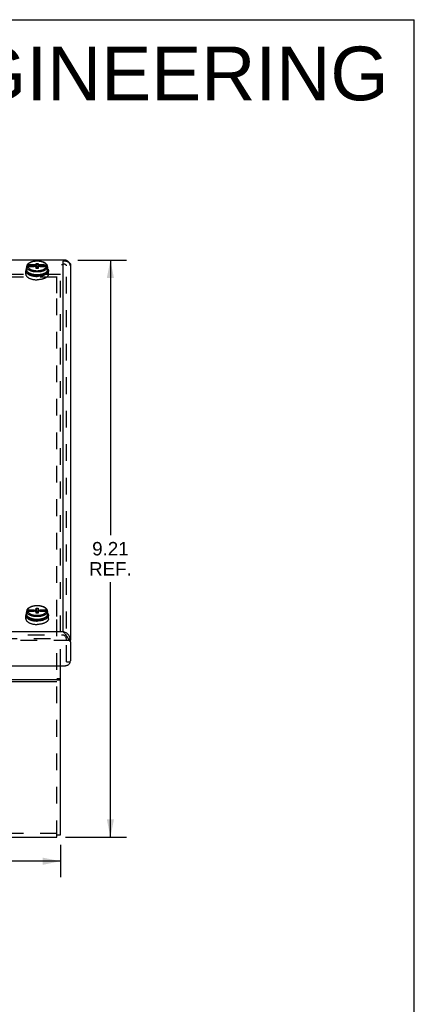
# Model space of a CAD drawing. Header units: inches. Extents: x 0 to 48.6, y 0 to 31.4.
# Tile 9 of 9: x 42.3 to 48.6, y 15.7 to 31.4. Entities that reach past the tile are written whole.
import ezdxf

# ---------------------------------------------------------------- set-up
doc = ezdxf.new("R2010")
doc.units = ezdxf.units.IN
doc.header["$LTSCALE"] = 2.671429
doc.header["$MEASUREMENT"] = 0
doc.linetypes.add('HIDDEN', pattern=[0.2, 0.1, -0.1])
doc.layers.get('0').update_dxf_attribs({"linetype": 'CONTINUOUS'})
for name, color, linetype in [('DEFAULT_2', 8, 'HIDDEN'), ('DIMENSIONS', 7, 'CONTINUOUS'), ('DOOR_ASSEMBLY', 7, 'CONTINUOUS')]:
    doc.layers.add(name, color=color, linetype=linetype)
doc.styles.get("Standard").update_dxf_attribs({"font": 'arial.ttf'})
doc.dimstyles.new('DIMSTYLE_1', dxfattribs={"dimtxt": 0.214286, "dimasz": 0.285714, "dimexe": 0.09, "dimexo": 0.07, "dimgap": 0.0375, "dimtad": 0, "dimtih": 1, "dimtoh": 1, "dimzin": 4, "dimdsep": 46, "dimtxsty": 'Standard', "dimblk": '_FILLED', "dimblk1": '_FILLED', "dimblk2": '_FILLED', "dimcen": 0.09, "dimazin": 1, "dimtfac": 1, "dimtdec": 3, "dimtofl": 0, "dimtmove": 0, "dimatfit": 3, "dimldrblk": '_FILLED', "dimfxl": 0, "dimtolj": 1, "dimtzin": 4, "dimarcsym": 0})

# ---------------------------------------------------------------- blocks, each defined once
blk = doc.blocks.new('_FILLED')
at = {"color": 0, "linetype": 'ByBlock'}
blk.add_solid([(0, 0), (-1, 0.2), (-1, -0.2)], dxfattribs=at)
blk = doc.blocks.new('*D18')
at = {"layer": 'DIMENSIONS', "color": 2, "linetype": 'Continuous'}
for p, q in [((43.198, 27.59), (43.975, 27.59)), ((43.718, 27.59), (43.718, 23.2)), ((43.718, 18.382), (43.718, 22.45)), ((43.002, 18.382), (43.975, 18.382))]:
    blk.add_line(p, q, dxfattribs=at)
at = {"layer": 'DIMENSIONS', "color": 2, "linetype": 'Continuous', "xscale": 0.2857142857, "yscale": 0.2857142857, "zscale": 0.2857142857}
for p, rotation in [((43.718, 27.59), 90), ((43.718, 18.382), 270)]:
    blk.add_blockref('_FILLED', p, dxfattribs=dict(at, rotation=rotation))
at = {"layer": 'DIMENSIONS', "color": 2, "linetype": 'Continuous', "insert": (43.718, 23.093), "char_height": 0.2143, "width": 0.6803, "attachment_point": 2, "line_spacing_factor": 0.9}
blk.add_mtext('9.21\\PREF.', dxfattribs=at)
blk = doc.blocks.new('*D21')
at = {"layer": 'DIMENSIONS', "color": 2, "linetype": 'Continuous'}
for p, q in [((34.422, 18.26), (34.422, 17.741)), ((42.922, 18.26), (42.922, 17.741)), ((34.422, 17.998), (37.743, 17.998)), ((42.922, 17.998), (39.601, 17.998))]:
    blk.add_line(p, q, dxfattribs=at)
at = {"layer": 'DIMENSIONS', "color": 2, "linetype": 'Continuous', "xscale": 0.2857142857, "yscale": 0.2857142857, "zscale": 0.2857142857, "rotation": 180}
blk.add_blockref('_FILLED', (34.422, 17.998), dxfattribs=at)
at = {"layer": 'DIMENSIONS', "color": 2, "linetype": 'Continuous', "xscale": 0.2857142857, "yscale": 0.2857142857, "zscale": 0.2857142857}
blk.add_blockref('_FILLED', (42.922, 17.998), dxfattribs=at)
at = {"layer": 'DIMENSIONS', "color": 2, "linetype": 'Continuous', "insert": (38.672, 18.105), "char_height": 0.2143, "width": 1.64418, "attachment_point": 2, "line_spacing_factor": 0.9}
blk.add_mtext('8.50 WIDTH', dxfattribs=at)

msp = doc.modelspace()

# ---------------------------------------------------------------- linework, layer by layer
at = {"color": 7, "linetype": 'Continuous'}
for p, q in [((0, 31.4286), (48.5714, 31.4286)), ((48.5714, 0), (48.5714, 31.4286)), ((42.9218, 20.9077), (42.8618, 20.9077)), ((42.9218, 20.8877), (42.8618, 20.8877)), ((42.8618, 18.4201), (42.9218, 18.4201))]:
    msp.add_line(p, q, dxfattribs=at)
at = {"color": 3, "linetype": 'Continuous'}
for p, q in [((42.9218, 18.4201), (42.9218, 21.1173)), ((34.4818, 20.8966), (42.8618, 20.8966)), ((34.4818, 20.8666), (42.8618, 20.8666)), ((34.4818, 18.3824), (42.8618, 18.3824))]:
    msp.add_line(p, q, dxfattribs=at)
at = {"layer": 'DEFAULT_2', "color": 8, "linetype": 'HIDDEN'}
for p, q in [((42.8618, 27.3615), (34.4818, 27.3615)), ((42.8618, 27.3682), (42.9218, 27.3682)), ((42.8618, 27.0615), (42.8618, 27.3615)), ((42.9218, 21.1173), (42.9218, 27.3682)), ((42.8618, 27.3175), (34.4818, 27.3175)), ((42.8618, 21.9042), (42.8618, 27.0615)), ((42.8618, 18.3824), (42.8618, 21.9042)), ((34.4818, 21.5523), (42.8618, 21.5523)), ((42.8618, 18.4424), (34.4818, 18.4424))]:
    msp.add_line(p, q, dxfattribs=at)
at = {"layer": 'DOOR_ASSEMBLY', "color": 3, "linetype": 'Continuous'}
for p, q in [((42.9981, 27.5896), (34.3456, 27.5896)), ((42.9581, 27.5735), (42.9581, 21.6623)), ((43.0781, 27.4996), (43.0781, 21.5284)), ((34.3856, 21.6623), (42.9581, 21.6623)), ((43.0781, 21.4984), (43.0781, 21.1953)), ((34.3556, 21.1173), (42.9881, 21.1173)), ((43.0775, 21.1865), (43.0781, 21.1953)), ((43.0781, 21.1803), (43.0781, 21.1803))]:
    msp.add_line(p, q, dxfattribs=at)
at = {"layer": 'DOOR_ASSEMBLY', "color": 8, "linetype": 'HIDDEN'}
for p, q in [((34.3856, 27.5216), (42.9581, 27.5216)), ((43.0181, 21.1803), (43.0181, 27.4996)), ((34.3856, 21.6103), (42.9581, 21.6103)), ((34.2656, 21.5284), (43.0781, 21.5284)), ((43.0181, 21.1803), (43.0781, 21.1803))]:
    msp.add_line(p, q, dxfattribs=at)
at = {"layer": 'DOOR_ASSEMBLY', "color": 7, "linetype": 'Continuous'}
for p, q in [((42.4998, 27.5065), (42.3957, 27.5065)), ((42.4998, 27.5065), (42.5191, 27.5121)), ((42.5191, 27.5121), (42.5303, 27.5218)), ((42.5303, 27.5218), (42.5303, 27.5383)), ((42.5303, 27.5383), (42.5633, 27.5383)), ((42.5633, 27.5383), (42.5633, 27.5218)), ((42.5633, 27.5218), (42.5745, 27.5121)), ((42.5745, 27.5121), (42.5938, 27.5065)), ((42.6979, 27.5065), (42.5938, 27.5065)), ((43.0781, 27.5296), (43.0781, 27.4996)), ((42.3658, 27.3679), (42.3658, 27.422)), ((42.3798, 27.4394), (42.3798, 27.4697)), ((42.3806, 27.4779), (42.3806, 27.4935)), ((42.3806, 27.4614), (42.3806, 27.477)), ((42.3957, 27.49), (42.4998, 27.49)), ((42.4089, 27.3635), (42.4154, 27.3598)), ((42.5191, 27.4844), (42.4998, 27.49)), ((42.5303, 27.4748), (42.5191, 27.4844)), ((42.5303, 27.4583), (42.5303, 27.4748)), ((42.5303, 27.4748), (42.5324, 27.4583)), ((42.5633, 27.4583), (42.5303, 27.4583)), ((42.5633, 27.4748), (42.5612, 27.4583)), ((42.5745, 27.4844), (42.5633, 27.4748)), ((42.5633, 27.4748), (42.5633, 27.4583)), ((42.5938, 27.49), (42.5745, 27.4844)), ((42.5938, 27.49), (42.6979, 27.49)), ((42.6848, 27.3635), (42.6782, 27.3598)), ((42.713, 27.4779), (42.713, 27.4935)), ((42.7136, 27.4738), (42.713, 27.4779)), ((42.713, 27.4614), (42.713, 27.477)), ((42.7138, 27.4697), (42.7136, 27.4738)), ((42.7138, 27.4394), (42.7136, 27.4355)), ((42.7138, 27.4394), (42.7138, 27.4697)), ((42.7278, 27.3679), (42.7278, 27.422)), ((42.4998, 22.0065), (42.3957, 22.0065)), ((42.4998, 22.0065), (42.5191, 22.0121)), ((42.5191, 22.0121), (42.5303, 22.0218)), ((42.5303, 22.0383), (42.5633, 22.0383)), ((42.5303, 22.0218), (42.5303, 22.0383)), ((42.5633, 22.0383), (42.5633, 22.0218)), ((42.5633, 22.0218), (42.5745, 22.0121)), ((42.5745, 22.0121), (42.5938, 22.0065)), ((42.6979, 22.0065), (42.5938, 22.0065)), ((42.3658, 21.8679), (42.3658, 21.922)), ((42.3798, 21.9394), (42.3798, 21.9697)), ((42.3806, 21.9779), (42.3806, 21.9935)), ((42.3806, 21.9614), (42.3806, 21.977)), ((42.3957, 21.99), (42.4998, 21.99)), ((42.4089, 21.8635), (42.4154, 21.8598)), ((42.5191, 21.9844), (42.4998, 21.99)), ((42.5303, 21.9748), (42.5191, 21.9844)), ((42.5303, 21.9583), (42.5303, 21.9748)), ((42.5303, 21.9748), (42.5324, 21.9583)), ((42.5633, 21.9583), (42.5303, 21.9583)), ((42.5633, 21.9748), (42.5612, 21.9583)), ((42.5745, 21.9844), (42.5633, 21.9748)), ((42.5633, 21.9748), (42.5633, 21.9583)), ((42.5938, 21.99), (42.5745, 21.9844)), ((42.5938, 21.99), (42.6979, 21.99)), ((42.6848, 21.8635), (42.6782, 21.8598)), ((42.713, 21.9779), (42.713, 21.9935)), ((42.7136, 21.9738), (42.713, 21.9779)), ((42.713, 21.9614), (42.713, 21.977)), ((42.7138, 21.9697), (42.7136, 21.9738)), ((42.7138, 21.9394), (42.7136, 21.9355)), ((42.7138, 21.9394), (42.7138, 21.9697)), ((42.7278, 21.8679), (42.7278, 21.922)), ((43.0781, 21.4984), (43.0781, 21.5284))]:
    msp.add_line(p, q, dxfattribs=at)
for points in [[(42.7128, 27.4957), (42.7119, 27.4995), (42.7094, 27.5067), (42.7058, 27.5139), (42.7012, 27.5208), (42.6956, 27.5276), (42.6888, 27.5341), (42.6811, 27.5403), (42.6725, 27.5461), (42.6631, 27.5514), (42.6529, 27.5562), (42.6422, 27.5605), (42.6309, 27.5643), (42.6191, 27.5676), (42.6069, 27.5704), (42.5943, 27.5726), (42.5815, 27.5744), (42.5686, 27.5755), (42.5554, 27.5761), (42.5423, 27.5762), (42.5292, 27.5758), (42.5162, 27.5748), (42.5033, 27.5732), (42.4907, 27.5712), (42.4785, 27.5686), (42.4666, 27.5655), (42.4552, 27.5619), (42.4443, 27.5577), (42.434, 27.5531), (42.4244, 27.548), (42.4156, 27.5425), (42.4076, 27.5365), (42.4006, 27.5302), (42.3946, 27.5236), (42.3896, 27.5168), (42.3856, 27.5098), (42.3827, 27.5028), (42.3808, 27.4957)], [(42.3957, 27.5065), (42.3942, 27.5064), (42.3928, 27.5063), (42.3913, 27.506), (42.3899, 27.5055), (42.3886, 27.505), (42.3873, 27.5043), (42.3861, 27.5036), (42.385, 27.5027), (42.3841, 27.5018), (42.3832, 27.5007), (42.3824, 27.4996), (42.3818, 27.4985), (42.3813, 27.4973), (42.3809, 27.496), (42.3808, 27.4957)], [(42.6979, 27.5065), (42.6961, 27.5126), (42.6933, 27.5186), (42.6895, 27.5245), (42.6847, 27.5302), (42.6791, 27.5357), (42.6726, 27.5409), (42.6653, 27.5459), (42.6571, 27.5505), (42.6483, 27.5548), (42.6388, 27.5588), (42.6286, 27.5623), (42.618, 27.5654), (42.6069, 27.5681), (42.5953, 27.5703), (42.5835, 27.572), (42.5714, 27.5733), (42.5591, 27.574), (42.5468, 27.5743), (42.5345, 27.574), (42.5222, 27.5733), (42.5101, 27.572), (42.4983, 27.5703), (42.4868, 27.5681), (42.4756, 27.5654), (42.465, 27.5623), (42.4548, 27.5588), (42.4453, 27.5548), (42.4365, 27.5505), (42.4284, 27.5459), (42.421, 27.5409), (42.4145, 27.5357), (42.4089, 27.5302), (42.4041, 27.5245), (42.4004, 27.5186), (42.3975, 27.5126), (42.3957, 27.5065)], [(42.5093, 27.4873), (42.507, 27.4917), (42.5046, 27.4965), (42.5022, 27.5014), (42.4998, 27.5065)], [(42.5191, 27.5121), (42.5229, 27.4897), (42.5247, 27.4796)], [(42.5303, 27.5383), (42.5325, 27.5123), (42.535, 27.4862), (42.5376, 27.4598), (42.5378, 27.4583)], [(42.5303, 27.5218), (42.5325, 27.498), (42.535, 27.4743), (42.5367, 27.4583)], [(42.5633, 27.5383), (42.5611, 27.5123), (42.5587, 27.4862), (42.556, 27.4598), (42.5558, 27.4583)], [(42.5633, 27.5218), (42.5611, 27.498), (42.5587, 27.4743), (42.5569, 27.4583)], [(42.5745, 27.5121), (42.5707, 27.4897), (42.5689, 27.4796)], [(42.5938, 27.5065), (42.5914, 27.5014), (42.589, 27.4965), (42.5866, 27.4917), (42.5843, 27.4873)], [(42.7128, 27.4957), (42.7127, 27.496), (42.7123, 27.4973), (42.7118, 27.4985), (42.7112, 27.4996), (42.7104, 27.5007), (42.7096, 27.5018), (42.7086, 27.5027), (42.7075, 27.5036), (42.7063, 27.5043), (42.705, 27.505), (42.7037, 27.5055), (42.7023, 27.5059), (42.7008, 27.5063), (42.6994, 27.5064), (42.6979, 27.5065)], [(42.3798, 27.4569), (42.3787, 27.4555), (42.3753, 27.4509), (42.3724, 27.4463), (42.37, 27.4415), (42.3682, 27.4367), (42.3669, 27.4318), (42.3661, 27.4269), (42.3658, 27.422)], [(42.3658, 27.422), (42.3661, 27.4171), (42.3669, 27.4123), (42.3682, 27.4074), (42.37, 27.4026), (42.3724, 27.3978), (42.3753, 27.3931), (42.3787, 27.3885), (42.3825, 27.384), (42.3869, 27.3797), (42.3917, 27.3754), (42.397, 27.3713), (42.4027, 27.3673), (42.4089, 27.3635)], [(42.3658, 27.3679), (42.3661, 27.363), (42.3669, 27.3581), (42.3682, 27.3533), (42.37, 27.3485), (42.3724, 27.3437), (42.3753, 27.339), (42.3787, 27.3344), (42.3825, 27.3299), (42.3869, 27.3255), (42.3917, 27.3213), (42.397, 27.3171), (42.4027, 27.3132), (42.4089, 27.3093)], [(42.3806, 27.4779), (42.38, 27.4738), (42.3798, 27.4697)], [(42.3798, 27.4697), (42.38, 27.4656), (42.3806, 27.4614)], [(42.3798, 27.4394), (42.3803, 27.4324), (42.3817, 27.4254), (42.384, 27.4184), (42.3874, 27.4114), (42.3919, 27.4045), (42.3973, 27.3978), (42.4039, 27.3913), (42.4114, 27.3852), (42.4197, 27.3795), (42.4288, 27.3742), (42.4387, 27.3693), (42.4491, 27.365), (42.4601, 27.3611), (42.4716, 27.3578), (42.4835, 27.3549), (42.4958, 27.3526), (42.5083, 27.3507), (42.521, 27.3494), (42.5339, 27.3486), (42.5468, 27.3484)], [(42.5468, 27.3559), (42.5387, 27.356), (42.5307, 27.3563), (42.5231, 27.3567), (42.5156, 27.3573), (42.5084, 27.3581), (42.5014, 27.359), (42.4945, 27.3601), (42.4878, 27.3613), (42.4812, 27.3626), (42.4748, 27.364), (42.4685, 27.3656), (42.4623, 27.3673), (42.4563, 27.3692), (42.4504, 27.3712), (42.4447, 27.3733), (42.4392, 27.3755), (42.4339, 27.3779), (42.4288, 27.3803), (42.4239, 27.3829), (42.4192, 27.3855), (42.4147, 27.3883), (42.4105, 27.3911), (42.4065, 27.394), (42.4028, 27.3971), (42.3994, 27.4001), (42.3962, 27.4033), (42.3933, 27.4065), (42.3907, 27.4097), (42.3883, 27.4131), (42.3861, 27.4166), (42.3842, 27.4202), (42.3827, 27.4239), (42.3814, 27.4277), (42.3805, 27.4316), (42.38, 27.4355), (42.3798, 27.4394)], [(42.3808, 27.4957), (42.3807, 27.4948), (42.3806, 27.4935)], [(42.3806, 27.477), (42.3807, 27.4783), (42.3809, 27.4795), (42.3813, 27.4808), (42.3818, 27.482), (42.3824, 27.4831), (42.3832, 27.4842), (42.384, 27.4853), (42.385, 27.4862), (42.3861, 27.4871), (42.3873, 27.4878), (42.3886, 27.4885), (42.3899, 27.489), (42.3913, 27.4894), (42.3928, 27.4898), (42.3942, 27.4899), (42.3957, 27.49)], [(42.4394, 27.4213), (42.4341, 27.4236), (42.429, 27.4261), (42.4241, 27.4286), (42.4195, 27.4312), (42.415, 27.434), (42.4108, 27.4368), (42.4068, 27.4397), (42.4031, 27.4427), (42.3997, 27.4458), (42.3965, 27.4489), (42.3936, 27.4521), (42.3909, 27.4553), (42.3885, 27.4587), (42.3863, 27.4622), (42.3844, 27.4657), (42.3828, 27.4694), (42.3816, 27.4732), (42.3806, 27.477)], [(42.3957, 27.49), (42.3975, 27.4839), (42.4004, 27.4779), (42.4041, 27.472), (42.4089, 27.4663), (42.4145, 27.4608), (42.421, 27.4556), (42.4284, 27.4506), (42.4365, 27.446), (42.4453, 27.4417), (42.4548, 27.4377), (42.465, 27.4342), (42.4756, 27.4311), (42.4868, 27.4284), (42.4983, 27.4262), (42.5101, 27.4245), (42.5222, 27.4233), (42.5345, 27.4225), (42.5468, 27.4223), (42.5591, 27.4225), (42.5714, 27.4233), (42.5835, 27.4245), (42.5953, 27.4262), (42.6069, 27.4284), (42.618, 27.4311), (42.6286, 27.4342), (42.6388, 27.4377), (42.6483, 27.4417), (42.6571, 27.446), (42.6653, 27.4506), (42.6726, 27.4556), (42.6791, 27.4608), (42.6847, 27.4663), (42.6895, 27.472), (42.6933, 27.4779), (42.6961, 27.4839), (42.6979, 27.49)], [(42.4154, 27.3598), (42.4223, 27.3563), (42.4296, 27.3531), (42.4373, 27.35), (42.4452, 27.3471), (42.4535, 27.3445), (42.462, 27.3421), (42.4708, 27.3399), (42.4798, 27.338), (42.489, 27.3363), (42.4984, 27.3348), (42.5079, 27.3337), (42.5175, 27.3327), (42.5272, 27.3321), (42.537, 27.3317), (42.5468, 27.3315)], [(42.5468, 27.4018), (42.5387, 27.4019), (42.5308, 27.4022), (42.5231, 27.4026), (42.5157, 27.4032), (42.5085, 27.404), (42.5014, 27.4049), (42.4946, 27.406), (42.4879, 27.4071), (42.4814, 27.4084), (42.475, 27.4099), (42.4687, 27.4115), (42.4625, 27.4132), (42.4565, 27.415), (42.4506, 27.417), (42.4449, 27.4191), (42.4394, 27.4213)], [(42.5468, 27.3484), (42.5598, 27.3486), (42.5727, 27.3494), (42.5855, 27.3507), (42.598, 27.3526), (42.6103, 27.3549), (42.6222, 27.3578), (42.6337, 27.3612), (42.6447, 27.3651), (42.6551, 27.3694), (42.665, 27.3743), (42.6741, 27.3796), (42.6824, 27.3853), (42.6898, 27.3914), (42.6963, 27.3979), (42.7018, 27.4046), (42.7062, 27.4114), (42.7096, 27.4184), (42.7119, 27.4254), (42.7133, 27.4324), (42.7138, 27.4394)], [(42.7136, 27.4355), (42.7131, 27.4316), (42.7122, 27.4277), (42.7109, 27.424), (42.7094, 27.4203), (42.7075, 27.4166), (42.7054, 27.4132), (42.703, 27.4098), (42.7003, 27.4065), (42.6974, 27.4033), (42.6942, 27.4002), (42.6908, 27.3971), (42.6871, 27.3941), (42.6831, 27.3911), (42.6789, 27.3883), (42.6745, 27.3855), (42.6698, 27.3829), (42.6649, 27.3803), (42.6598, 27.3779), (42.6545, 27.3755), (42.649, 27.3733), (42.6433, 27.3712), (42.6374, 27.3692), (42.6314, 27.3674), (42.6252, 27.3656), (42.6189, 27.364), (42.6125, 27.3626), (42.6059, 27.3613), (42.5992, 27.3601), (42.5923, 27.359), (42.5853, 27.3581), (42.578, 27.3573), (42.5706, 27.3567), (42.5629, 27.3563), (42.555, 27.356), (42.5468, 27.3559)], [(42.6594, 27.4236), (42.6541, 27.4213), (42.6486, 27.4191), (42.643, 27.417), (42.6371, 27.415), (42.6311, 27.4132), (42.6249, 27.4115), (42.6186, 27.4099), (42.6122, 27.4084), (42.6057, 27.4071), (42.599, 27.406), (42.5922, 27.4049), (42.5851, 27.404), (42.5779, 27.4032), (42.5705, 27.4026), (42.5628, 27.4022), (42.5549, 27.4019), (42.5468, 27.4018)], [(42.6782, 27.3598), (42.6713, 27.3563), (42.664, 27.3531), (42.6563, 27.35), (42.6484, 27.3471), (42.6401, 27.3445), (42.6316, 27.3421), (42.6228, 27.3399), (42.6138, 27.338), (42.6046, 27.3363), (42.5952, 27.3348), (42.5857, 27.3337), (42.5761, 27.3327), (42.5664, 27.3321), (42.5566, 27.3317), (42.5468, 27.3315)], [(42.713, 27.477), (42.712, 27.4732), (42.7108, 27.4694), (42.7092, 27.4657), (42.7073, 27.4622), (42.7051, 27.4587), (42.7027, 27.4553), (42.7, 27.4521), (42.6971, 27.4489), (42.6939, 27.4458), (42.6905, 27.4427), (42.6868, 27.4397), (42.6828, 27.4368), (42.6786, 27.434), (42.6741, 27.4312), (42.6694, 27.4286), (42.6646, 27.4261), (42.6594, 27.4236)], [(42.7278, 27.422), (42.7275, 27.4171), (42.7267, 27.4123), (42.7254, 27.4074), (42.7236, 27.4026), (42.7212, 27.3978), (42.7183, 27.3931), (42.7149, 27.3885), (42.7111, 27.384), (42.7067, 27.3797), (42.7019, 27.3754), (42.6966, 27.3713), (42.6909, 27.3673), (42.6848, 27.3635)], [(42.7278, 27.3679), (42.7275, 27.363), (42.7267, 27.3581), (42.7254, 27.3533), (42.7236, 27.3485), (42.7212, 27.3437), (42.7183, 27.339), (42.7149, 27.3344), (42.7111, 27.3299), (42.7067, 27.3255), (42.7019, 27.3213), (42.6966, 27.3171), (42.6909, 27.3132), (42.6848, 27.3093)], [(42.6979, 27.49), (42.6994, 27.4899), (42.7008, 27.4898), (42.7023, 27.4895), (42.7037, 27.489), (42.705, 27.4885), (42.7063, 27.4878), (42.7075, 27.4871), (42.7086, 27.4862), (42.7096, 27.4853), (42.7104, 27.4842), (42.7112, 27.4831), (42.7118, 27.482), (42.7123, 27.4808), (42.7127, 27.4795), (42.7129, 27.4783), (42.713, 27.477)], [(42.713, 27.4935), (42.7129, 27.4948), (42.7128, 27.4957)], [(42.713, 27.4614), (42.7136, 27.4656), (42.7138, 27.4697)], [(42.7138, 27.4569), (42.7149, 27.4555), (42.7183, 27.4509), (42.7212, 27.4463), (42.7236, 27.4415), (42.7254, 27.4367), (42.7267, 27.4318), (42.7275, 27.4269), (42.7278, 27.422)], [(42.4089, 27.3093), (42.4154, 27.3057), (42.4223, 27.3022), (42.4296, 27.2989), (42.4373, 27.2959), (42.4452, 27.293), (42.4535, 27.2904), (42.462, 27.288), (42.4708, 27.2858), (42.4798, 27.2838), (42.489, 27.2822), (42.4984, 27.2807), (42.5079, 27.2795), (42.5175, 27.2786), (42.5272, 27.278), (42.537, 27.2776), (42.5468, 27.2774)], [(42.6848, 27.3093), (42.6782, 27.3057), (42.6713, 27.3022), (42.664, 27.2989), (42.6563, 27.2959), (42.6484, 27.293), (42.6401, 27.2904), (42.6316, 27.288), (42.6228, 27.2858), (42.6138, 27.2838), (42.6046, 27.2822), (42.5952, 27.2807), (42.5857, 27.2795), (42.5761, 27.2786), (42.5664, 27.278), (42.5566, 27.2776), (42.5468, 27.2774)], [(42.5686, 22.0755), (42.5554, 22.0761), (42.5423, 22.0762), (42.5292, 22.0758), (42.5162, 22.0748), (42.5033, 22.0732), (42.4907, 22.0712), (42.4785, 22.0686), (42.4666, 22.0655), (42.4552, 22.0619), (42.4443, 22.0577), (42.434, 22.0531), (42.4244, 22.048), (42.4156, 22.0425), (42.4076, 22.0365), (42.4006, 22.0302), (42.3946, 22.0236), (42.3896, 22.0168), (42.3856, 22.0098), (42.3827, 22.0028), (42.3808, 21.9957)], [(42.3957, 22.0065), (42.3942, 22.0064), (42.3928, 22.0063), (42.3913, 22.006), (42.3899, 22.0055), (42.3886, 22.005), (42.3873, 22.0043), (42.3861, 22.0036), (42.385, 22.0027), (42.3841, 22.0018), (42.3832, 22.0007), (42.3824, 21.9996), (42.3818, 21.9985), (42.3813, 21.9973), (42.3809, 21.996), (42.3808, 21.9957)], [(42.5714, 22.0733), (42.5591, 22.074), (42.5468, 22.0743), (42.5345, 22.074), (42.5222, 22.0733), (42.5101, 22.072), (42.4983, 22.0703), (42.4868, 22.0681), (42.4756, 22.0654), (42.465, 22.0623), (42.4548, 22.0588), (42.4453, 22.0548), (42.4365, 22.0505), (42.4284, 22.0459), (42.421, 22.0409), (42.4145, 22.0357), (42.4089, 22.0302), (42.4041, 22.0245), (42.4004, 22.0186), (42.3975, 22.0126), (42.3957, 22.0065)], [(42.5093, 21.9873), (42.507, 21.9917), (42.5046, 21.9965), (42.5022, 22.0014), (42.4998, 22.0065)], [(42.5191, 22.0121), (42.5229, 21.9897), (42.5247, 21.9796)], [(42.5303, 22.0383), (42.5325, 22.0123), (42.535, 21.9862), (42.5376, 21.9598), (42.5378, 21.9583)], [(42.5303, 22.0218), (42.5325, 21.998), (42.535, 21.9743), (42.5367, 21.9583)], [(42.5633, 22.0383), (42.5611, 22.0123), (42.5587, 21.9862), (42.556, 21.9598), (42.5558, 21.9583)], [(42.5633, 22.0218), (42.5611, 21.998), (42.5587, 21.9743), (42.5569, 21.9583)], [(42.5943, 22.0726), (42.5815, 22.0744), (42.5686, 22.0755)], [(42.5745, 22.0121), (42.5707, 21.9897), (42.5689, 21.9796)], [(42.5953, 22.0703), (42.5835, 22.072), (42.5714, 22.0733)], [(42.5938, 22.0065), (42.5914, 22.0014), (42.589, 21.9965), (42.5866, 21.9917), (42.5843, 21.9873)], [(42.7128, 21.9957), (42.7119, 21.9995), (42.7094, 22.0067), (42.7058, 22.0139), (42.7012, 22.0208), (42.6956, 22.0276), (42.6888, 22.0341), (42.6811, 22.0403), (42.6725, 22.0461), (42.6631, 22.0514), (42.6529, 22.0562), (42.6422, 22.0605), (42.6309, 22.0643), (42.6191, 22.0676), (42.6069, 22.0704), (42.5943, 22.0726)], [(42.6979, 22.0065), (42.6961, 22.0126), (42.6933, 22.0186), (42.6895, 22.0245), (42.6847, 22.0302), (42.6791, 22.0357), (42.6726, 22.0409), (42.6653, 22.0459), (42.6571, 22.0505), (42.6483, 22.0548), (42.6388, 22.0588), (42.6286, 22.0623), (42.618, 22.0654), (42.6069, 22.0681), (42.5953, 22.0703)], [(42.7128, 21.9957), (42.7127, 21.996), (42.7123, 21.9973), (42.7118, 21.9985), (42.7112, 21.9996), (42.7104, 22.0007), (42.7096, 22.0018), (42.7086, 22.0027), (42.7075, 22.0036), (42.7063, 22.0043), (42.705, 22.005), (42.7037, 22.0055), (42.7023, 22.0059), (42.7008, 22.0063), (42.6994, 22.0064), (42.6979, 22.0065)], [(42.3798, 21.9569), (42.3787, 21.9555), (42.3753, 21.9509), (42.3724, 21.9463), (42.37, 21.9415), (42.3682, 21.9367), (42.3669, 21.9318), (42.3661, 21.9269), (42.3658, 21.922)], [(42.3658, 21.922), (42.3661, 21.9171), (42.3669, 21.9123), (42.3682, 21.9074), (42.37, 21.9026), (42.3724, 21.8978), (42.3753, 21.8931), (42.3787, 21.8885), (42.3825, 21.884), (42.3869, 21.8797), (42.3917, 21.8754), (42.397, 21.8713), (42.4027, 21.8673), (42.4089, 21.8635)], [(42.3658, 21.8679), (42.3661, 21.863), (42.3669, 21.8581), (42.3682, 21.8533), (42.37, 21.8485), (42.3724, 21.8437), (42.3753, 21.839), (42.3787, 21.8344), (42.3825, 21.8299), (42.3869, 21.8255), (42.3917, 21.8213), (42.397, 21.8171), (42.4027, 21.8132), (42.4089, 21.8093)], [(42.3806, 21.9779), (42.38, 21.9738), (42.3798, 21.9697)], [(42.3798, 21.9697), (42.38, 21.9656), (42.3806, 21.9614)], [(42.5468, 21.8559), (42.5387, 21.856), (42.5307, 21.8563), (42.5231, 21.8567), (42.5156, 21.8573), (42.5084, 21.8581), (42.5014, 21.859), (42.4945, 21.8601), (42.4878, 21.8613), (42.4812, 21.8626), (42.4748, 21.864), (42.4685, 21.8656), (42.4623, 21.8673), (42.4563, 21.8692), (42.4504, 21.8712), (42.4447, 21.8733), (42.4392, 21.8755), (42.4339, 21.8779), (42.4288, 21.8803), (42.4239, 21.8829), (42.4192, 21.8855), (42.4147, 21.8883), (42.4105, 21.8911), (42.4065, 21.894), (42.4028, 21.8971), (42.3994, 21.9001), (42.3962, 21.9033), (42.3933, 21.9065), (42.3907, 21.9097), (42.3883, 21.9131), (42.3861, 21.9166), (42.3842, 21.9202), (42.3827, 21.9239), (42.3814, 21.9277), (42.3805, 21.9316), (42.38, 21.9355), (42.3798, 21.9394)], [(42.3798, 21.9394), (42.3803, 21.9324), (42.3817, 21.9254), (42.384, 21.9184), (42.3874, 21.9114), (42.3919, 21.9045), (42.3973, 21.8978), (42.4039, 21.8913), (42.4114, 21.8852), (42.4197, 21.8795), (42.4288, 21.8742), (42.4387, 21.8693), (42.4491, 21.865), (42.4601, 21.8611), (42.4716, 21.8578), (42.4835, 21.8549), (42.4958, 21.8526), (42.5083, 21.8507), (42.521, 21.8494), (42.5339, 21.8486), (42.5468, 21.8484)], [(42.3808, 21.9957), (42.3807, 21.9948), (42.3806, 21.9935)], [(42.3806, 21.977), (42.3807, 21.9783), (42.3809, 21.9795), (42.3813, 21.9808), (42.3818, 21.982), (42.3824, 21.9831), (42.3832, 21.9842), (42.384, 21.9853), (42.385, 21.9862), (42.3861, 21.9871), (42.3873, 21.9878), (42.3886, 21.9885), (42.3899, 21.989), (42.3913, 21.9894), (42.3928, 21.9898), (42.3942, 21.9899), (42.3957, 21.99)], [(42.4394, 21.9213), (42.4341, 21.9236), (42.429, 21.9261), (42.4241, 21.9286), (42.4195, 21.9312), (42.415, 21.934), (42.4108, 21.9368), (42.4068, 21.9397), (42.4031, 21.9427), (42.3997, 21.9458), (42.3965, 21.9489), (42.3936, 21.9521), (42.3909, 21.9553), (42.3885, 21.9587), (42.3863, 21.9622), (42.3844, 21.9657), (42.3828, 21.9694), (42.3816, 21.9732), (42.3806, 21.977)], [(42.3957, 21.99), (42.3975, 21.9839), (42.4004, 21.9779), (42.4041, 21.972), (42.4089, 21.9663), (42.4145, 21.9608), (42.421, 21.9556), (42.4284, 21.9506), (42.4365, 21.946), (42.4453, 21.9417), (42.4548, 21.9377), (42.465, 21.9342), (42.4756, 21.9311), (42.4868, 21.9284), (42.4983, 21.9262), (42.5101, 21.9245), (42.5222, 21.9233), (42.5345, 21.9225), (42.5468, 21.9223), (42.5591, 21.9225), (42.5714, 21.9233), (42.5835, 21.9245), (42.5953, 21.9262), (42.6069, 21.9284), (42.618, 21.9311), (42.6286, 21.9342), (42.6388, 21.9377), (42.6483, 21.9417), (42.6571, 21.946), (42.6653, 21.9506), (42.6726, 21.9556), (42.6791, 21.9608), (42.6847, 21.9663), (42.6895, 21.972), (42.6933, 21.9779), (42.6961, 21.9839), (42.6979, 21.99)], [(42.4154, 21.8598), (42.4223, 21.8563), (42.4296, 21.8531), (42.4373, 21.85), (42.4452, 21.8471), (42.4535, 21.8445), (42.462, 21.8421), (42.4708, 21.8399), (42.4798, 21.838), (42.489, 21.8363), (42.4984, 21.8348), (42.5079, 21.8337), (42.5175, 21.8327), (42.5272, 21.8321), (42.537, 21.8317), (42.5468, 21.8315)], [(42.5468, 21.9018), (42.5387, 21.9019), (42.5308, 21.9022), (42.5231, 21.9026), (42.5157, 21.9032), (42.5085, 21.904), (42.5014, 21.9049), (42.4946, 21.906), (42.4879, 21.9071), (42.4814, 21.9084), (42.475, 21.9099), (42.4687, 21.9115), (42.4625, 21.9132), (42.4565, 21.915), (42.4506, 21.917), (42.4449, 21.9191), (42.4394, 21.9213)], [(42.5468, 21.8484), (42.5598, 21.8486), (42.5727, 21.8494), (42.5855, 21.8507), (42.598, 21.8526), (42.6103, 21.8549), (42.6222, 21.8578), (42.6337, 21.8612), (42.6447, 21.8651), (42.6551, 21.8694), (42.665, 21.8743), (42.6741, 21.8796), (42.6824, 21.8853), (42.6898, 21.8914), (42.6963, 21.8979), (42.7018, 21.9046), (42.7062, 21.9114), (42.7096, 21.9184), (42.7119, 21.9254), (42.7133, 21.9324), (42.7138, 21.9394)], [(42.7136, 21.9355), (42.7131, 21.9316), (42.7122, 21.9277), (42.7109, 21.924), (42.7094, 21.9203), (42.7075, 21.9166), (42.7054, 21.9132), (42.703, 21.9098), (42.7003, 21.9065), (42.6974, 21.9033), (42.6942, 21.9002), (42.6908, 21.8971), (42.6871, 21.8941), (42.6831, 21.8911), (42.6789, 21.8883), (42.6745, 21.8855), (42.6698, 21.8829), (42.6649, 21.8803), (42.6598, 21.8779), (42.6545, 21.8755), (42.649, 21.8733), (42.6433, 21.8712), (42.6374, 21.8692), (42.6314, 21.8674), (42.6252, 21.8656), (42.6189, 21.864), (42.6125, 21.8626), (42.6059, 21.8613), (42.5992, 21.8601), (42.5923, 21.859), (42.5853, 21.8581), (42.578, 21.8573), (42.5706, 21.8567), (42.5629, 21.8563), (42.555, 21.856), (42.5468, 21.8559)], [(42.6594, 21.9236), (42.6541, 21.9213), (42.6486, 21.9191), (42.643, 21.917), (42.6371, 21.915), (42.6311, 21.9132), (42.6249, 21.9115), (42.6186, 21.9099), (42.6122, 21.9084), (42.6057, 21.9071), (42.599, 21.906), (42.5922, 21.9049), (42.5851, 21.904), (42.5779, 21.9032), (42.5705, 21.9026), (42.5628, 21.9022), (42.5549, 21.9019), (42.5468, 21.9018)], [(42.6782, 21.8598), (42.6713, 21.8563), (42.664, 21.8531), (42.6563, 21.85), (42.6484, 21.8471), (42.6401, 21.8445), (42.6316, 21.8421), (42.6228, 21.8399), (42.6138, 21.838), (42.6046, 21.8363), (42.5952, 21.8348), (42.5857, 21.8337), (42.5761, 21.8327), (42.5664, 21.8321), (42.5566, 21.8317), (42.5468, 21.8315)], [(42.713, 21.977), (42.712, 21.9732), (42.7108, 21.9694), (42.7092, 21.9657), (42.7073, 21.9622), (42.7051, 21.9587), (42.7027, 21.9553), (42.7, 21.9521), (42.6971, 21.9489), (42.6939, 21.9458), (42.6905, 21.9427), (42.6868, 21.9397), (42.6828, 21.9368), (42.6786, 21.934), (42.6741, 21.9312), (42.6694, 21.9286), (42.6646, 21.9261), (42.6594, 21.9236)], [(42.7236, 21.9026), (42.7212, 21.8978), (42.7183, 21.8931), (42.7149, 21.8885), (42.7111, 21.884), (42.7067, 21.8797), (42.7019, 21.8754), (42.6966, 21.8713), (42.6909, 21.8673), (42.6848, 21.8635)], [(42.7278, 21.8679), (42.7275, 21.863), (42.7267, 21.8581), (42.7254, 21.8533), (42.7236, 21.8485), (42.7212, 21.8437), (42.7183, 21.839), (42.7149, 21.8344), (42.7111, 21.8299), (42.7067, 21.8255), (42.7019, 21.8213), (42.6966, 21.8171), (42.6909, 21.8132), (42.6848, 21.8093)], [(42.6979, 21.99), (42.6994, 21.9899), (42.7008, 21.9898), (42.7023, 21.9895), (42.7037, 21.989), (42.705, 21.9885), (42.7063, 21.9878), (42.7075, 21.9871), (42.7086, 21.9862), (42.7096, 21.9853), (42.7104, 21.9842), (42.7112, 21.9831), (42.7118, 21.982), (42.7123, 21.9808), (42.7127, 21.9795), (42.7129, 21.9783), (42.713, 21.977)], [(42.713, 21.9935), (42.7129, 21.9948), (42.7128, 21.9957)], [(42.713, 21.9614), (42.7136, 21.9656), (42.7138, 21.9697)], [(42.7138, 21.9569), (42.7149, 21.9555), (42.7183, 21.9509), (42.7212, 21.9463), (42.7236, 21.9415), (42.7254, 21.9367), (42.7267, 21.9318), (42.7275, 21.9269), (42.7278, 21.922)], [(42.7278, 21.922), (42.7275, 21.9171), (42.7267, 21.9123), (42.7254, 21.9074), (42.7236, 21.9026)], [(42.4089, 21.8093), (42.4154, 21.8057), (42.4223, 21.8022), (42.4296, 21.7989), (42.4373, 21.7959), (42.4452, 21.793), (42.4535, 21.7904), (42.462, 21.788), (42.4708, 21.7858), (42.4798, 21.7838), (42.489, 21.7822), (42.4984, 21.7807), (42.5079, 21.7795), (42.5175, 21.7786), (42.5272, 21.778), (42.537, 21.7776), (42.5468, 21.7774)], [(42.6848, 21.8093), (42.6782, 21.8057), (42.6713, 21.8022), (42.664, 21.7989), (42.6563, 21.7959), (42.6484, 21.793), (42.6401, 21.7904), (42.6316, 21.788), (42.6228, 21.7858), (42.6138, 21.7838), (42.6046, 21.7822), (42.5952, 21.7807), (42.5857, 21.7795), (42.5761, 21.7786), (42.5664, 21.778), (42.5566, 21.7776), (42.5468, 21.7774)], [(43.0381, 21.5584), (43.0438, 21.5539), (43.0523, 21.5472), (43.0609, 21.5407), (43.0695, 21.5344), (43.0781, 21.5284)]]:
    msp.add_lwpolyline(points, dxfattribs=at)
at = {"layer": 'DOOR_ASSEMBLY', "color": 3, "linetype": 'Continuous'}
for points in [[(42.9981, 27.5896), (42.9923, 27.5893), (42.9838, 27.5875), (42.9752, 27.5843), (42.9666, 27.5796), (42.9581, 27.5735)], [(43.0661, 27.5362), (43.0597, 27.5442), (43.0519, 27.5515), (43.0429, 27.5581), (43.0328, 27.5638), (43.0219, 27.5683), (43.0102, 27.5718), (42.9977, 27.5741), (42.9847, 27.5752), (42.9715, 27.575), (42.9581, 27.5735)], [(43.0781, 27.5296), (43.0695, 27.5409), (43.0609, 27.5512), (43.0523, 27.5606), (43.0438, 27.5688), (43.0352, 27.5757), (43.0266, 27.5813), (43.0181, 27.5855), (43.0095, 27.5883), (43.0009, 27.5895), (42.9981, 27.5896)], [(43.075, 27.5184), (43.0713, 27.5275), (43.0661, 27.5362)], [(43.0781, 27.4996), (43.0773, 27.5091), (43.075, 27.5184)], [(42.9581, 21.6623), (42.9666, 21.6549), (42.9752, 21.6463), (42.9838, 21.6366), (42.9923, 21.626), (43.0009, 21.6144), (43.0095, 21.6022), (43.0181, 21.5894), (43.0266, 21.5763), (43.0352, 21.5629), (43.0438, 21.5494)], [(43.0781, 21.5284), (43.0773, 21.5421), (43.075, 21.5558), (43.0713, 21.5691), (43.0661, 21.5821), (43.0597, 21.5944), (43.0519, 21.606), (43.0429, 21.6169), (43.0328, 21.6268), (43.0219, 21.6357), (43.0102, 21.6434), (42.9977, 21.65), (42.9847, 21.6554), (42.9715, 21.6595), (42.9581, 21.6623)], [(43.0438, 21.5494), (43.0523, 21.5361), (43.0609, 21.523), (43.0695, 21.5104), (43.0781, 21.4984)], [(42.9881, 21.1173), (42.9982, 21.1178), (43.0081, 21.1193), (43.0178, 21.1217), (43.0271, 21.125), (43.0359, 21.1293), (43.0442, 21.1343), (43.0517, 21.1402), (43.0584, 21.1467), (43.0643, 21.1538), (43.0691, 21.1614), (43.073, 21.1695), (43.0758, 21.1779), (43.0775, 21.1865)]]:
    msp.add_lwpolyline(points, dxfattribs=at)
at = {"layer": 'DOOR_ASSEMBLY', "color": 8, "linetype": 'HIDDEN'}
for points in [[(43.0181, 27.4996), (43.0175, 27.5039), (43.016, 27.5081), (43.0135, 27.512), (43.01, 27.5156), (43.0057, 27.5188), (43.0005, 27.5214), (42.9946, 27.5233), (42.9881, 27.5246), (42.981, 27.5251), (42.9736, 27.5248), (42.9659, 27.5236), (42.9581, 27.5216)], [(43.0181, 21.5284), (43.0175, 21.5377), (43.016, 21.5468), (43.0135, 21.5558), (43.01, 21.5644), (43.0057, 21.5725), (43.0005, 21.5801), (42.9946, 21.5871), (42.9881, 21.5934), (42.981, 21.5989), (42.9736, 21.6036), (42.9659, 21.6074), (42.9581, 21.6103)]]:
    msp.add_lwpolyline(points, dxfattribs=at)

# ---------------------------------------------------------------- texts
at = {"layer": 'DIMENSIONS', "color": 2, "linetype": 'Continuous', "insert": (37.3188, 30.9993), "char_height": 0.857143, "width": 21.648433, "attachment_point": 2, "line_spacing_factor": 0.9}
msp.add_mtext('SAGINAW CONTROL & ENGINEERING\\PSCE-12SPBAI', dxfattribs=at)

# ---------------------------------------------------------------- dimensions: what is measured, and where the dimension line sits
at = {"layer": 'DIMENSIONS', "color": 2, "linetype": 'Continuous'}
for base, p1, p2, angle, text, picture, middle in [((43.7179, 18.3824), (43.1281, 27.5896), (42.9318, 18.3824), 270, '<>\\PREF.', '*D18', (43.7179, 22.8253)), ((34.4218, 17.9982), (42.9218, 18.3301), (34.4218, 18.3301), 180, '<> WIDTH', '*D21', (38.6718, 17.9982))]:
    dim = msp.add_linear_dim(base=base, p1=p1, p2=p2, angle=angle, text=text, dimstyle='DIMSTYLE_1', dxfattribs=at)
    dim.commit()
    dim.dimension.update_dxf_attribs({"geometry": picture, "text_midpoint": middle, "dimtype": 160})

doc.saveas('drawing.dxf')
